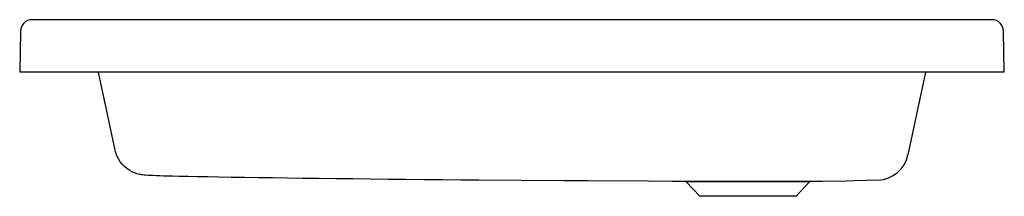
# Model space of a CAD drawing. Header units: millimetres. Extents: x 1381.314 to 1382.066, y 1497.729 to 1497.864.
import ezdxf

# ---------------------------------------------------------------- set-up
doc = ezdxf.new("R2010")
doc.units = ezdxf.units.MM
doc.layers.add('SANINDUSA', color=3, linetype='Continuous')

msp = doc.modelspace()

# ---------------------------------------------------------------- linework, layer by layer
at = {"layer": 'SANINDUSA'}
for p, q in [((1381.66483, 1497.86368), (1381.32388, 1497.86368)), ((1382.0562, 1497.86368), (1381.66483, 1497.86368)), ((1381.31489, 1497.85484), (1381.31434, 1497.82368)), ((1382.06574, 1497.82368), (1382.06519, 1497.85484)), ((1381.66429, 1497.82368), (1381.31434, 1497.82368)), ((1381.38714, 1497.76401), (1381.37445, 1497.82368)), ((1382.06074, 1497.82368), (1381.66429, 1497.82368)), ((1382.00563, 1497.82368), (1381.99218, 1497.76042)), ((1382.06574, 1497.82368), (1382.06074, 1497.82368)), ((1381.82303, 1497.73974), (1381.81219, 1497.74012)), ((1381.8333, 1497.72872), (1381.82303, 1497.73974)), ((1381.87004, 1497.73974), (1381.82303, 1497.73974)), ((1381.91705, 1497.73974), (1381.87004, 1497.73974)), ((1381.91705, 1497.73974), (1381.90678, 1497.72872)), ((1381.92706, 1497.74009), (1381.91705, 1497.73974)), ((1381.96952, 1497.74103), (1381.95155, 1497.74049)), ((1381.87004, 1497.72872), (1381.8333, 1497.72872)), ((1381.90678, 1497.72872), (1381.87004, 1497.72872))]:
    msp.add_line(p, q, dxfattribs=at)
at = {"layer": 'SANINDUSA', "flags": 128}
for points in [[(1381.43539, 1497.74396), (1381.4349, 1497.74397), (1381.43107, 1497.74406), (1381.42753, 1497.74415), (1381.42429, 1497.74424), (1381.42133, 1497.74433), (1381.41867, 1497.74442), (1381.41629, 1497.74451), (1381.41417, 1497.74461), (1381.41229, 1497.74471), (1381.41046, 1497.74483), (1381.40931, 1497.74493), (1381.40816, 1497.74505), (1381.40742, 1497.74516), (1381.40663, 1497.74529), (1381.40579, 1497.74545), (1381.40486, 1497.74567), (1381.40382, 1497.74596), (1381.40262, 1497.74635), (1381.40125, 1497.74689), (1381.39969, 1497.74762), (1381.39795, 1497.74861), (1381.39611, 1497.74987), (1381.39429, 1497.7514), (1381.39258, 1497.75317), (1381.39102, 1497.75514), (1381.38966, 1497.75731), (1381.38852, 1497.75962), (1381.38764, 1497.76205), (1381.38729, 1497.76349)], [(1381.66485, 1497.74103), (1381.65091, 1497.74114), (1381.637, 1497.74126), (1381.623, 1497.74139), (1381.60913, 1497.74153), (1381.5955, 1497.74167), (1381.58206, 1497.74182), (1381.56889, 1497.74197), (1381.55564, 1497.74213), (1381.54273, 1497.74228), (1381.53023, 1497.74244), (1381.51849, 1497.7426), (1381.50719, 1497.74275), (1381.49639, 1497.7429), (1381.4858, 1497.74305), (1381.4758, 1497.74321), (1381.46641, 1497.74336), (1381.4579, 1497.7435), (1381.45002, 1497.74365), (1381.44281, 1497.74379), (1381.4361, 1497.74394), (1381.43571, 1497.74395)], [(1381.74819, 1497.74047), (1381.72949, 1497.74055), (1381.66485, 1497.74103)], [(1381.92312, 1497.74004), (1381.91738, 1497.73997), (1381.89496, 1497.73993), (1381.86496, 1497.73995), (1381.79391, 1497.74018), (1381.7482, 1497.74045)], [(1381.95155, 1497.74049), (1381.94555, 1497.74031), (1381.92312, 1497.74004)]]:
    msp.add_lwpolyline(points, dxfattribs=at)
at = {"layer": 'SANINDUSA'}
for centre, radius, start, end in [((1381.32388, 1497.85468), 0.009, 90, 179), ((1382.0562, 1497.85468), 0.009, 1, 90), ((1381.96819, 1497.76552), 0.02453, 273.1139, 347.9944)]:
    msp.add_arc(centre, radius, start, end, dxfattribs=at)

doc.saveas('drawing.dxf')
